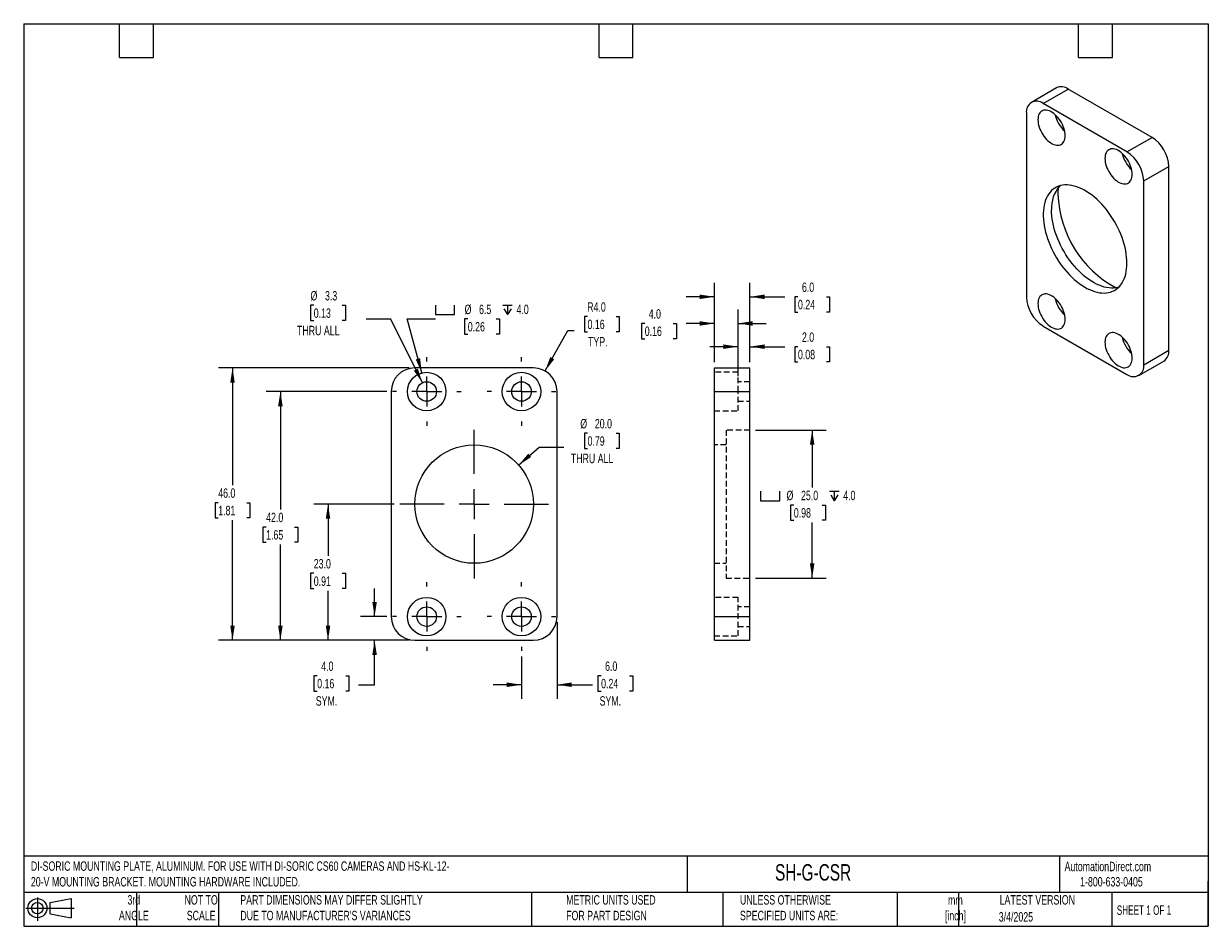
# Model space of a CAD drawing. Header units: millimetres. Extents: x 5 to 205, y 5 to 157.
import ezdxf

# ---------------------------------------------------------------- set-up
doc = ezdxf.new("R2010")
doc.units = ezdxf.units.MM
doc.header["$LTSCALE"] = 0.75
doc.linetypes.add('CENTERX2', pattern=[20.32, 12.7, -2.54, 2.54, -2.54])
doc.linetypes.add('HIDDEN', pattern=[1.905, 1.27, -0.635])
doc.layers.add('CENTER', color=40, linetype='CENTERX2')
doc.layers.add('DIMENSIONS', color=140, linetype='Continuous', lineweight=25)
doc.layers.add('TEXT', color=140, linetype='Continuous', lineweight=25)
doc.styles.add('SLDTEXTSTYLE0', font='TXT', dxfattribs={"width": 0.7})
doc.styles.add('SLDTEXTSTYLE1', font='TXT', dxfattribs={"width": 0.65})
doc.dimstyles.new('SLDDIMSTYLE0', dxfattribs={"dimtxt": 1.618506, "dimasz": 2.4765, "dimexe": 0, "dimexo": 0.0625, "dimgap": 0.404626, "dimtad": 0, "dimtih": 1, "dimtoh": 1, "dimrnd": 1e-09, "dimzin": 12, "dimdsep": 46, "dimtxsty": 'SLDTEXTSTYLE0', "dimsah": 1, "dimcen": 0, "dimadec": 0, "dimazin": 3, "dimtfac": 1, "dimtofl": 0, "dimtmove": 0, "dimatfit": 3, "dimfxl": 0, "dimfrac": 2, "dimtolj": 1, "dimtzin": 12, "dimarcsym": 0})
doc.dimstyles.new('SLDDIMSTYLE1', dxfattribs={"dimtxt": 1.618506, "dimasz": 2.4765, "dimexe": 0, "dimexo": 0.0625, "dimgap": 0.404626, "dimtad": 0, "dimtih": 1, "dimtoh": 1, "dimrnd": 1e-09, "dimzin": 4, "dimdsep": 46, "dimtxsty": 'SLDTEXTSTYLE0', "dimsah": 1, "dimcen": 0, "dimadec": 0, "dimazin": 1, "dimtfac": 1, "dimtofl": 0, "dimtmove": 0, "dimatfit": 3, "dimfxl": 0, "dimfrac": 2, "dimtolj": 1, "dimtzin": 12, "dimarcsym": 0})
doc.dimstyles.new('SLDDIMSTYLE2', dxfattribs={"dimtxt": 1.618506, "dimasz": 2.4765, "dimexe": 0, "dimexo": 0.0625, "dimgap": 0.404626, "dimtad": 0, "dimtih": 1, "dimtoh": 1, "dimrnd": 1e-09, "dimzin": 4, "dimdsep": 46, "dimtxsty": 'SLDTEXTSTYLE0', "dimsah": 1, "dimcen": 0.09, "dimadec": 0, "dimazin": 1, "dimtfac": 1, "dimtmove": 0, "dimatfit": 0, "dimfxl": 0, "dimfrac": 2, "dimtolj": 1, "dimtzin": 12, "dimarcsym": 0})
doc.dimstyles.new('SLDDIMSTYLE3', dxfattribs={"dimtxt": 1.618506, "dimasz": 2.4765, "dimexe": 0, "dimexo": 0.0625, "dimgap": 0.404626, "dimtad": 0, "dimtih": 1, "dimtoh": 1, "dimrnd": 1e-09, "dimzin": 4, "dimdsep": 46, "dimtxsty": 'SLDTEXTSTYLE0', "dimsah": 1, "dimcen": 0.09, "dimadec": 0, "dimazin": 1, "dimtfac": 1, "dimtofl": 0, "dimtmove": 0, "dimatfit": 3, "dimfxl": 0, "dimfrac": 2, "dimtolj": 1, "dimtzin": 12, "dimarcsym": 0})
doc.dimstyles.new('SLDDIMSTYLE4', dxfattribs={"dimtxt": 1.618506, "dimasz": 2.4765, "dimexe": 0, "dimexo": 0.0625, "dimgap": 0.404626, "dimtad": 0, "dimtih": 1, "dimtoh": 1, "dimrnd": 1e-09, "dimzin": 4, "dimdsep": 46, "dimtxsty": 'SLDTEXTSTYLE0', "dimsah": 1, "dimcen": 0, "dimadec": 0, "dimazin": 1, "dimtfac": 1, "dimtofl": 0, "dimtmove": 0, "dimatfit": 3, "dimfxl": 0, "dimfrac": 2, "dimtolj": 1, "dimtzin": 12, "dimarcsym": 0})

# ---------------------------------------------------------------- blocks, each defined once
blk = doc.blocks.new('Block11')
at = {"color": 7, "linetype": 'Continuous', "lineweight": 18}
for p, q in [((0, 2.16), (8.16, 2.16)), ((1.94, 3.98), (1.94, 0)), ((4.11, 3.13), (7.63, 3.77)), ((4.11, 1.2), (4.11, 3.13)), ((7.63, 3.77), (7.63, 0.55)), ((4.11, 1.2), (7.63, 0.55))]:
    blk.add_line(p, q, dxfattribs=at)
for radius in [1.61, 0.964]:
    blk.add_circle((1.94, 2.16), radius, dxfattribs=at)
blk = doc.blocks.new('Block12')
at = {"color": 7, "linetype": 'Continuous'}
blk.add_blockref('Block11', (0, 0), dxfattribs=at)
blk = doc.blocks.new('SW_SYMBOL_HOLE_SPOT')
at = {"layer": 'DIMENSIONS', "color": 0}
for p, q in [((0, 656.25), (0, 56.25)), ((0, 56.25), (1200, 56.25)), ((1200, 56.25), (1200, 656.25))]:
    blk.add_line(p, q, dxfattribs=at)
blk = doc.blocks.new('SW_SYMBOL_HOLE_DEPTH')
at = {"layer": 'DIMENSIONS', "color": 0}
for p, q in [((0, 656.25), (600, 656.25)), ((75, 416.25), (300, 56.25)), ((300, 656.25), (300, 56.25)), ((525, 416.25), (300, 56.25))]:
    blk.add_line(p, q, dxfattribs=at)
blk = doc.blocks.new('_D')
at = {"layer": 'DIMENSIONS'}
for p, q in [((71.98, 98.19), (69.53, 107.32)), ((69.53, 107.32), (74.29, 107.32)), ((79.75, 107.32), (79.21, 107.32)), ((79.21, 107.32), (79.21, 104.74)), ((84.56, 107.32), (85.11, 107.32)), ((85.11, 107.32), (85.11, 104.74)), ((79.21, 104.74), (79.75, 104.74)), ((85.11, 104.74), (84.56, 104.74))]:
    blk.add_line(p, q, dxfattribs=at)
blk.add_solid([(71.98, 98.19), (71.7, 100.68), (70.97, 100.48)], dxfattribs=at)
at = {"layer": 'DIMENSIONS', "xscale": 0.002688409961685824, "yscale": 0.002688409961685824, "zscale": 0.002688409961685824}
for name, p in [('SW_SYMBOL_HOLE_SPOT', (74.29, 107.89)), ('SW_SYMBOL_HOLE_DEPTH', (85.65, 107.89))]:
    blk.add_blockref(name, p, dxfattribs=at)
at = {"layer": 'DIMENSIONS', "char_height": 1.587, "attachment_point": 1, "style": 'SLDTEXTSTYLE0'}
for s, insert in [('%%c', (79.21, 109.72)), ('6.5', (81.65, 109.72)), ('4.0', (87.97, 109.72)), ('0.26', (79.75, 106.79))]:
    blk.add_mtext(s, dxfattribs=dict(at, insert=insert))
blk = doc.blocks.new('_D_1')
at = {"layer": 'DIMENSIONS'}
for p, q in [((53.74, 109.61), (53.2, 109.61)), ((53.2, 109.61), (53.2, 107.04)), ((58.55, 109.61), (59.09, 109.61)), ((59.09, 109.61), (59.09, 107.04)), ((53.2, 107.04), (53.74, 107.04)), ((59.09, 107.04), (58.55, 107.04)), ((66.74, 107.26), (62.57, 107.26)), ((72.08, 96.53), (66.74, 107.26))]:
    blk.add_line(p, q, dxfattribs=at)
blk.add_solid([(72.08, 96.53), (71.32, 98.92), (70.64, 98.58)], dxfattribs=at)
at = {"layer": 'DIMENSIONS', "char_height": 1.587, "attachment_point": 1, "style": 'SLDTEXTSTYLE0'}
for s, insert in [('%%c', (53.19, 112.02)), ('3.3', (55.64, 112.02)), ('0.13', (53.74, 109.09)), ('THRU ALL', (50.91, 106.15))]:
    blk.add_mtext(s, dxfattribs=dict(at, insert=insert))
blk = doc.blocks.new('_D_2')
at = {"layer": 'DIMENSIONS'}
for p, q in [((99.97, 107.71), (99.43, 107.71)), ((99.43, 107.71), (99.43, 105.14)), ((104.78, 107.71), (105.33, 107.71)), ((105.33, 107.71), (105.33, 105.14)), ((92.79, 98.53), (96.66, 105.36)), ((96.66, 105.36), (97.7, 105.36)), ((99.43, 105.14), (99.97, 105.14)), ((105.33, 105.14), (104.78, 105.14))]:
    blk.add_line(p, q, dxfattribs=at)
blk.add_solid([(92.79, 98.53), (94.34, 100.5), (93.68, 100.88)], dxfattribs=at)
at = {"layer": 'DIMENSIONS', "char_height": 1.587, "attachment_point": 1, "style": 'SLDTEXTSTYLE0'}
for s, insert in [('R4.0', (99.91, 110.12)), ('0.16', (99.97, 107.19)), ('TYP.', (100.05, 104.25))]:
    blk.add_mtext(s, dxfattribs=dict(at, insert=insert))
blk = doc.blocks.new('_D_3')
at = {"layer": 'DIMENSIONS'}
for p, q in [((64.01, 57.05), (64.01, 61.81)), ((66.07, 57.05), (61.63, 57.05)), ((69.86, 53.05), (61.63, 53.05)), ((64.01, 45.55), (64.01, 53.05)), ((54.32, 47.07), (53.78, 47.07)), ((53.78, 47.07), (53.78, 44.49)), ((59.13, 47.07), (59.68, 47.07)), ((59.68, 47.07), (59.68, 44.49)), ((53.78, 44.49), (54.32, 44.49)), ((59.68, 44.49), (59.13, 44.49)), ((61.31, 45.55), (64.01, 45.55))]:
    blk.add_line(p, q, dxfattribs=at)
for points in [[(64.01, 57.05), (64.39, 59.53), (63.63, 59.53)], [(64.01, 53.05), (63.63, 50.58), (64.39, 50.58)]]:
    blk.add_solid(points, dxfattribs=at)
at = {"layer": 'DIMENSIONS', "char_height": 1.587, "attachment_point": 1, "style": 'SLDTEXTSTYLE0'}
for s, insert in [('4.0', (55, 49.47)), ('0.16', (54.32, 46.54)), ('SYM.', (54.08, 43.61))]:
    blk.add_mtext(s, dxfattribs=dict(at, insert=insert))
blk = doc.blocks.new('_D_4')
at = {"layer": 'DIMENSIONS'}
for p, q in [((94.82, 56.1), (94.82, 43.17)), ((88.82, 50.31), (88.82, 43.17)), ((102.26, 47.07), (101.72, 47.07)), ((101.72, 47.07), (101.72, 44.49)), ((107.07, 47.07), (107.61, 47.07)), ((107.61, 47.07), (107.61, 44.49)), ((88.82, 45.55), (84.05, 45.55)), ((94.82, 45.55), (100.81, 45.55)), ((101.72, 44.49), (102.26, 44.49)), ((107.61, 44.49), (107.07, 44.49))]:
    blk.add_line(p, q, dxfattribs=at)
for points in [[(88.82, 45.55), (86.34, 45.93), (86.34, 45.17)], [(94.82, 45.55), (97.29, 45.17), (97.29, 45.93)]]:
    blk.add_solid(points, dxfattribs=at)
at = {"layer": 'DIMENSIONS', "char_height": 1.587, "attachment_point": 1, "style": 'SLDTEXTSTYLE0'}
for s, insert in [('6.0', (102.93, 49.47)), ('0.24', (102.26, 46.54)), ('SYM.', (102.01, 43.61))]:
    blk.add_mtext(s, dxfattribs=dict(at, insert=insert))
blk = doc.blocks.new('_D_5')
at = {"layer": 'DIMENSIONS'}
for p, q in [((67.32, 76.05), (53.77, 76.05)), ((56.15, 76.05), (56.15, 67.29)), ((53.74, 64.36), (53.2, 64.36)), ((53.2, 64.36), (53.2, 61.79)), ((58.55, 64.36), (59.09, 64.36)), ((59.09, 64.36), (59.09, 61.79)), ((53.2, 61.79), (53.74, 61.79)), ((56.15, 53.05), (56.15, 61.42)), ((59.09, 61.79), (58.55, 61.79)), ((69.86, 53.05), (53.77, 53.05))]:
    blk.add_line(p, q, dxfattribs=at)
for points in [[(56.15, 76.05), (55.77, 73.58), (56.53, 73.58)], [(56.15, 53.05), (56.53, 55.53), (55.77, 55.53)]]:
    blk.add_solid(points, dxfattribs=at)
at = {"layer": 'DIMENSIONS', "char_height": 1.587, "attachment_point": 1, "style": 'SLDTEXTSTYLE0'}
for s, insert in [('23.0', (53.74, 66.77)), ('0.91', (53.74, 63.83))]:
    blk.add_mtext(s, dxfattribs=dict(at, insert=insert))
blk = doc.blocks.new('_D_6')
at = {"layer": 'DIMENSIONS'}
for p, q in [((66.07, 95.05), (45.72, 95.05)), ((48.11, 95.05), (48.11, 75.11)), ((45.7, 72.18), (45.16, 72.18)), ((45.16, 72.18), (45.16, 69.61)), ((50.51, 72.18), (51.05, 72.18)), ((51.05, 72.18), (51.05, 69.61)), ((45.16, 69.61), (45.7, 69.61)), ((48.11, 53.05), (48.11, 69.25)), ((51.05, 69.61), (50.51, 69.61)), ((69.86, 53.05), (45.72, 53.05))]:
    blk.add_line(p, q, dxfattribs=at)
for points in [[(48.11, 95.05), (47.72, 92.58), (48.49, 92.58)], [(48.11, 53.05), (48.49, 55.53), (47.72, 55.53)]]:
    blk.add_solid(points, dxfattribs=at)
at = {"layer": 'DIMENSIONS', "char_height": 1.587, "attachment_point": 1, "style": 'SLDTEXTSTYLE0'}
for s, insert in [('42.0', (45.7, 74.59)), ('1.65', (45.7, 71.65))]:
    blk.add_mtext(s, dxfattribs=dict(at, insert=insert))
blk = doc.blocks.new('_D_7')
at = {"layer": 'DIMENSIONS'}
for p, q in [((69.86, 99.05), (37.64, 99.05)), ((40.02, 99.05), (40.02, 79.22)), ((37.61, 76.29), (37.07, 76.29)), ((37.07, 76.29), (37.07, 73.72)), ((42.42, 76.29), (42.97, 76.29)), ((42.97, 76.29), (42.97, 73.72)), ((37.07, 73.72), (37.61, 73.72)), ((40.02, 53.05), (40.02, 73.35)), ((42.97, 73.72), (42.42, 73.72)), ((69.86, 53.05), (37.64, 53.05))]:
    blk.add_line(p, q, dxfattribs=at)
for points in [[(40.02, 99.05), (39.64, 96.58), (40.4, 96.58)], [(40.02, 53.05), (40.4, 55.53), (39.64, 55.53)]]:
    blk.add_solid(points, dxfattribs=at)
at = {"layer": 'DIMENSIONS', "char_height": 1.587, "attachment_point": 1, "style": 'SLDTEXTSTYLE0'}
for s, insert in [('46.0', (37.61, 78.7)), ('1.81', (37.61, 75.76))]:
    blk.add_mtext(s, dxfattribs=dict(at, insert=insert))
blk = doc.blocks.new('_D_8')
at = {"layer": 'DIMENSIONS'}
for p, q in [((99.97, 88.02), (99.43, 88.02)), ((99.43, 88.02), (99.43, 85.44)), ((104.78, 88.02), (105.33, 88.02)), ((105.33, 88.02), (105.33, 85.44)), ((88.34, 82.64), (91.79, 85.67)), ((91.79, 85.67), (95.96, 85.67)), ((99.43, 85.44), (99.97, 85.44)), ((105.33, 85.44), (104.78, 85.44))]:
    blk.add_line(p, q, dxfattribs=at)
blk.add_solid([(88.34, 82.64), (90.45, 83.99), (89.95, 84.56)], dxfattribs=at)
at = {"layer": 'DIMENSIONS', "char_height": 1.587, "attachment_point": 1, "style": 'SLDTEXTSTYLE0'}
for s, insert in [('%%c', (98.75, 90.42)), ('20.0', (101.2, 90.42)), ('0.79', (99.97, 87.49)), ('THRU ALL', (97.15, 84.55))]:
    blk.add_mtext(s, dxfattribs=dict(at, insert=insert))
blk = doc.blocks.new('SW_CENTERMARKSYMBOL_0')
at = {"layer": 'CENTER', "color": 0}
for p, q in [((0, 5.08), (0, 5.79)), ((0, 0), (0, 2.54)), ((-5.08, 0), (-5.79, 0)), ((0, 0), (-2.54, 0)), ((0, 0), (0, -2.54)), ((0, 0), (2.54, 0)), ((5.08, 0), (5.79, 0)), ((0, -5.08), (0, -5.79))]:
    blk.add_line(p, q, dxfattribs=at)
blk = doc.blocks.new('SW_CENTERMARKSYMBOL_1')
at = {"layer": 'CENTER', "color": 0}
for p, q in [((0, 5.08), (0, 5.79)), ((0, 0), (0, 2.54)), ((-5.08, 0), (-5.79, 0)), ((0, 0), (-2.54, 0)), ((0, 0), (0, -2.54)), ((0, 0), (2.54, 0)), ((5.08, 0), (5.79, 0)), ((0, -5.08), (0, -5.79))]:
    blk.add_line(p, q, dxfattribs=at)
blk = doc.blocks.new('SW_CENTERMARKSYMBOL_2')
at = {"layer": 'CENTER', "color": 0}
for p, q in [((0, 5.08), (0, 12.54)), ((0, 0), (0, 2.54)), ((-5.08, 0), (-12.54, 0)), ((0, 0), (-2.54, 0)), ((0, 0), (0, -2.54)), ((0, 0), (2.54, 0)), ((5.08, 0), (12.54, 0)), ((0, -5.08), (0, -12.54))]:
    blk.add_line(p, q, dxfattribs=at)
blk = doc.blocks.new('SW_CENTERMARKSYMBOL_3')
at = {"layer": 'CENTER', "color": 0}
for p, q in [((0, 5.08), (0, 5.79)), ((0, 0), (0, 2.54)), ((-5.08, 0), (-5.79, 0)), ((0, 0), (-2.54, 0)), ((0, 0), (0, -2.54)), ((0, 0), (2.54, 0)), ((5.08, 0), (5.79, 0)), ((0, -5.08), (0, -5.79))]:
    blk.add_line(p, q, dxfattribs=at)
blk = doc.blocks.new('SW_CENTERMARKSYMBOL_4')
at = {"layer": 'CENTER', "color": 0}
for p, q in [((0, 5.08), (0, 5.79)), ((0, 0), (0, 2.54)), ((-5.08, 0), (-5.79, 0)), ((0, 0), (-2.54, 0)), ((0, 0), (0, -2.54)), ((0, 0), (2.54, 0)), ((5.08, 0), (5.79, 0)), ((0, -5.08), (0, -5.79))]:
    blk.add_line(p, q, dxfattribs=at)
blk = doc.blocks.new('_D_9')
at = {"layer": 'DIMENSIONS'}
for p, q in [((121.38, 100), (121.38, 108.93)), ((125.38, 97.65), (125.38, 108.93)), ((109.63, 106.55), (109.08, 106.55)), ((109.08, 106.55), (109.08, 103.98)), ((114.44, 106.55), (114.98, 106.55)), ((114.98, 106.55), (114.98, 103.98)), ((121.38, 106.55), (116.63, 106.55)), ((125.38, 106.55), (130.14, 106.55)), ((109.08, 103.98), (109.63, 103.98)), ((114.98, 103.98), (114.44, 103.98))]:
    blk.add_line(p, q, dxfattribs=at)
for points in [[(121.38, 106.55), (118.9, 106.93), (118.9, 106.17)], [(125.38, 106.55), (127.86, 106.17), (127.86, 106.93)]]:
    blk.add_solid(points, dxfattribs=at)
at = {"layer": 'DIMENSIONS', "char_height": 1.587, "attachment_point": 1, "style": 'SLDTEXTSTYLE0'}
for s, insert in [('4.0', (110.3, 108.96)), ('0.16', (109.63, 106.03))]:
    blk.add_mtext(s, dxfattribs=dict(at, insert=insert))
blk = doc.blocks.new('_D_10')
at = {"layer": 'DIMENSIONS'}
for p, q in [((125.38, 99.25), (125.38, 105.01)), ((127.38, 100), (127.38, 105.01)), ((125.38, 102.63), (120.62, 102.63)), ((127.38, 102.63), (133.31, 102.63)), ((135.5, 102.63), (134.96, 102.63)), ((134.96, 102.63), (134.96, 100.05)), ((140.31, 102.63), (140.85, 102.63)), ((140.85, 102.63), (140.85, 100.05)), ((134.96, 100.05), (135.5, 100.05)), ((140.85, 100.05), (140.31, 100.05))]:
    blk.add_line(p, q, dxfattribs=at)
for points in [[(125.38, 102.63), (122.9, 103.01), (122.9, 102.25)], [(127.38, 102.63), (129.86, 102.25), (129.86, 103.01)]]:
    blk.add_solid(points, dxfattribs=at)
at = {"layer": 'DIMENSIONS', "char_height": 1.587, "attachment_point": 1, "style": 'SLDTEXTSTYLE0'}
for s, insert in [('2.0', (136.17, 105.03)), ('0.08', (135.5, 102.1))]:
    blk.add_mtext(s, dxfattribs=dict(at, insert=insert))
blk = doc.blocks.new('_D_11')
at = {"layer": 'DIMENSIONS'}
for p, q in [((121.38, 100), (121.38, 113.43)), ((127.38, 100), (127.38, 113.43)), ((121.38, 111.05), (116.62, 111.05)), ((127.38, 111.05), (133.31, 111.05)), ((135.5, 111.05), (134.96, 111.05)), ((134.96, 111.05), (134.96, 108.48)), ((140.31, 111.05), (140.85, 111.05)), ((140.85, 111.05), (140.85, 108.48)), ((134.96, 108.48), (135.5, 108.48)), ((140.85, 108.48), (140.31, 108.48))]:
    blk.add_line(p, q, dxfattribs=at)
for points in [[(121.38, 111.05), (118.9, 111.43), (118.9, 110.67)], [(127.38, 111.05), (129.86, 110.67), (129.86, 111.43)]]:
    blk.add_solid(points, dxfattribs=at)
at = {"layer": 'DIMENSIONS', "char_height": 1.587, "attachment_point": 1, "style": 'SLDTEXTSTYLE0'}
for s, insert in [('6.0', (136.17, 113.46)), ('0.24', (135.5, 110.53))]:
    blk.add_mtext(s, dxfattribs=dict(at, insert=insert))
blk = doc.blocks.new('_D_12')
at = {"layer": 'DIMENSIONS'}
for p, q in [((128.33, 88.55), (140.28, 88.55)), ((137.9, 88.55), (137.9, 78.83)), ((134.8, 75.89), (134.25, 75.89)), ((134.25, 75.89), (134.25, 73.32)), ((139.61, 75.89), (140.15, 75.89)), ((140.15, 75.89), (140.15, 73.32)), ((134.25, 73.32), (134.8, 73.32)), ((137.9, 63.55), (137.9, 72.96)), ((140.15, 73.32), (139.61, 73.32)), ((128.33, 63.55), (140.28, 63.55))]:
    blk.add_line(p, q, dxfattribs=at)
for points in [[(137.9, 88.55), (137.52, 86.08), (138.28, 86.08)], [(137.9, 63.55), (138.28, 66.03), (137.52, 66.03)]]:
    blk.add_solid(points, dxfattribs=at)
at = {"layer": 'DIMENSIONS', "xscale": 0.002688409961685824, "yscale": 0.002688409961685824, "zscale": 0.002688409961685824}
for name, p in [('SW_SYMBOL_HOLE_SPOT', (129.2, 76.47)), ('SW_SYMBOL_HOLE_DEPTH', (140.83, 76.47))]:
    blk.add_blockref(name, p, dxfattribs=at)
at = {"layer": 'DIMENSIONS', "char_height": 1.587, "attachment_point": 1, "style": 'SLDTEXTSTYLE0'}
for s, insert in [('%%c', (133.57, 78.3)), ('25.0', (136.02, 78.3)), ('4.0', (143.14, 78.3)), ('0.98', (134.8, 75.37))]:
    blk.add_mtext(s, dxfattribs=dict(at, insert=insert))

msp = doc.modelspace()

# ---------------------------------------------------------------- linework, layer by layer
for p, q in [((179.149, 146.329), (174.906, 143.879)), ((176.906, 143.681), (181.148, 146.131)), ((195.29, 137.966), (181.148, 146.131)), ((174.077, 142.048), (174.077, 111.019)), ((191.048, 135.517), (176.906, 143.681)), ((191.048, 135.517), (195.29, 137.966)), ((193.876, 130.618), (198.119, 133.067)), ((198.119, 102.039), (198.119, 133.067)), ((193.876, 99.59), (193.876, 130.618)), ((176.906, 106.12), (191.048, 97.956)), ((193.876, 99.59), (198.119, 102.039)), ((193.048, 97.758), (197.29, 100.208)), ((90.817, 99.052), (70.817, 99.052)), ((121.379, 99.052), (127.379, 99.052)), ((121.379, 95.052), (121.379, 99.052)), ((127.379, 95.052), (127.379, 99.052)), ((66.817, 95.052), (66.817, 57.052)), ((94.817, 57.052), (94.817, 95.052)), ((121.379, 57.052), (121.379, 95.052)), ((121.379, 95.052), (127.379, 95.052)), ((127.379, 57.052), (127.379, 95.052)), ((121.379, 53.052), (121.379, 57.052)), ((121.379, 57.052), (127.379, 57.052)), ((127.379, 53.052), (127.379, 57.052)), ((70.817, 53.052), (90.817, 53.052)), ((121.379, 53.052), (127.379, 53.052))]:
    msp.add_line(p, q)
at = {"color": 7, "linetype": 'HIDDEN', "lineweight": 18}
for p, q in [((125.379, 98.302), (121.379, 98.302)), ((125.379, 95.052), (125.379, 98.302)), ((127.379, 96.702), (125.379, 96.702)), ((121.379, 95.052), (127.379, 95.052)), ((125.379, 91.802), (125.379, 95.052)), ((125.379, 93.402), (127.379, 93.402)), ((121.379, 91.802), (125.379, 91.802)), ((123.379, 88.552), (123.379, 63.552)), ((127.379, 88.552), (123.379, 88.552)), ((123.379, 86.052), (121.379, 86.052)), ((121.379, 66.052), (123.379, 66.052)), ((123.379, 63.552), (127.379, 63.552)), ((125.379, 60.302), (121.379, 60.302)), ((125.379, 53.802), (125.379, 60.302)), ((127.379, 58.702), (125.379, 58.702)), ((121.379, 57.052), (127.379, 57.052)), ((125.379, 55.402), (127.379, 55.402)), ((121.379, 53.802), (125.379, 53.802))]:
    msp.add_line(p, q, dxfattribs=at)
at = {"flags": 128}
for points in [[(176.022, 140.925), (176.035, 140.631), (176.076, 140.324), (176.142, 140.009), (176.234, 139.689), (176.351, 139.367), (176.49, 139.049), (176.652, 138.737), (176.832, 138.435), (177.03, 138.147), (177.243, 137.876), (177.469, 137.625), (177.705, 137.397), (177.948, 137.195), (178.195, 137.021), (178.444, 136.877), (178.692, 136.765), (178.935, 136.687), (179.171, 136.642), (179.396, 136.633), (179.61, 136.658), (179.808, 136.717), (179.988, 136.811), (180.149, 136.937), (180.289, 137.094), (180.406, 137.28), (180.498, 137.494), (180.564, 137.733), (180.605, 137.993), (180.618, 138.272), (180.605, 138.567), (180.564, 138.874), (180.498, 139.189), (180.406, 139.509), (180.289, 139.83), (180.149, 140.149), (179.988, 140.461), (179.808, 140.762), (179.61, 141.051), (179.396, 141.322), (179.171, 141.573), (178.935, 141.801), (178.692, 142.003), (178.444, 142.177), (178.195, 142.32), (177.948, 142.432), (177.705, 142.511), (177.469, 142.555), (177.243, 142.565), (177.03, 142.54), (176.832, 142.48), (176.652, 142.387), (176.49, 142.261), (176.351, 142.104), (176.234, 141.917), (176.142, 141.703), (176.076, 141.465), (176.035, 141.205), (176.022, 140.925)], [(191.932, 131.741), (191.918, 132.036), (191.878, 132.342), (191.811, 132.658), (191.719, 132.978), (191.603, 133.299), (191.463, 133.617), (191.302, 133.929), (191.121, 134.231), (190.923, 134.519), (190.71, 134.791), (190.484, 135.042), (190.248, 135.27), (190.005, 135.472), (189.758, 135.646), (189.509, 135.789), (189.262, 135.901), (189.019, 135.979), (188.783, 136.024), (188.557, 136.034), (188.344, 136.008), (188.146, 135.949), (187.965, 135.856), (187.804, 135.73), (187.664, 135.572), (187.548, 135.386), (187.456, 135.172), (187.389, 134.934), (187.349, 134.673), (187.336, 134.394), (187.349, 134.099), (187.389, 133.793), (187.456, 133.477), (187.548, 133.157), (187.664, 132.836), (187.804, 132.518), (187.965, 132.206), (188.146, 131.904), (188.344, 131.616), (188.557, 131.344), (188.783, 131.093), (189.019, 130.865), (189.262, 130.663), (189.509, 130.489), (189.758, 130.346), (190.005, 130.234), (190.248, 130.156), (190.484, 130.111), (190.71, 130.101), (190.923, 130.127), (191.121, 130.186), (191.302, 130.279), (191.463, 130.405), (191.603, 130.563), (191.719, 130.749), (191.811, 130.963), (191.878, 131.201), (191.918, 131.462), (191.932, 131.741)], [(191.048, 116.737), (191.035, 117.242), (190.995, 117.761), (190.93, 118.291), (190.838, 118.83), (190.721, 119.377), (190.579, 119.93), (190.413, 120.485), (190.222, 121.042), (190.009, 121.598), (189.772, 122.151), (189.515, 122.699), (189.236, 123.24), (188.938, 123.772), (188.622, 124.293), (188.288, 124.801), (187.939, 125.295), (187.574, 125.772), (187.197, 126.23), (186.807, 126.668), (186.406, 127.084), (185.997, 127.478), (185.58, 127.846), (185.157, 128.188), (184.73, 128.503), (184.3, 128.789), (183.869, 129.046), (183.438, 129.271), (183.009, 129.466), (182.584, 129.628), (182.164, 129.758), (181.751, 129.854), (181.346, 129.917), (180.95, 129.946), (180.566, 129.941), (180.195, 129.902), (179.838, 129.829), (179.496, 129.722), (179.171, 129.583), (178.864, 129.411), (178.575, 129.207), (178.307, 128.972), (178.06, 128.706), (177.835, 128.411), (177.633, 128.088), (177.454, 127.738), (177.3, 127.362), (177.17, 126.961), (177.066, 126.538), (176.988, 126.094), (176.935, 125.63), (176.909, 125.148), (176.909, 124.65), (176.935, 124.138), (176.988, 123.613), (177.066, 123.078), (177.17, 122.535), (177.3, 121.985), (177.454, 121.431), (177.633, 120.874), (177.835, 120.318), (178.06, 119.763), (178.307, 119.212), (178.575, 118.667), (178.864, 118.13), (179.171, 117.603), (179.496, 117.089), (179.838, 116.588), (180.195, 116.102), (180.566, 115.635), (180.95, 115.186), (181.346, 114.759), (181.751, 114.354), (182.164, 113.973), (182.584, 113.617), (183.009, 113.289), (183.438, 112.988), (183.869, 112.717), (184.3, 112.475), (184.73, 112.265), (185.157, 112.086), (185.58, 111.94), (185.997, 111.828), (186.406, 111.748), (186.807, 111.702), (187.197, 111.69), (187.574, 111.712), (187.939, 111.768), (188.288, 111.858), (188.622, 111.981), (188.938, 112.137), (189.236, 112.325), (189.515, 112.545), (189.772, 112.795), (190.009, 113.076), (190.222, 113.385), (190.413, 113.722), (190.579, 114.085), (190.721, 114.473), (190.838, 114.885), (190.93, 115.319), (190.995, 115.773), (191.035, 116.247), (191.048, 116.737)], [(189.633, 112.654), (189.53, 112.625), (189.173, 112.553), (188.801, 112.514), (188.417, 112.508), (188.022, 112.537), (187.617, 112.6), (187.204, 112.696), (186.784, 112.826), (186.358, 112.988), (185.93, 113.183), (185.499, 113.409), (185.068, 113.665), (184.638, 113.951), (184.21, 114.266), (183.787, 114.608), (183.371, 114.977), (182.961, 115.37), (182.561, 115.786), (182.171, 116.224), (181.793, 116.683), (181.429, 117.159), (181.079, 117.653), (180.746, 118.161), (180.429, 118.682), (180.131, 119.214), (179.853, 119.755), (179.595, 120.303), (179.359, 120.856), (179.145, 121.412), (178.955, 121.969), (178.788, 122.525), (178.646, 123.077), (178.529, 123.624), (178.438, 124.163), (178.372, 124.693), (178.333, 125.212), (178.32, 125.717)], [(180.618, 107.244), (180.605, 107.538), (180.564, 107.845), (180.498, 108.16), (180.406, 108.48), (180.289, 108.802), (180.149, 109.12), (179.988, 109.432), (179.808, 109.734), (179.61, 110.022), (179.396, 110.293), (179.171, 110.544), (178.935, 110.772), (178.692, 110.974), (178.444, 111.148), (178.195, 111.292), (177.948, 111.404), (177.705, 111.482), (177.469, 111.527), (177.243, 111.536), (177.03, 111.511), (176.832, 111.452), (176.652, 111.358), (176.49, 111.232), (176.351, 111.075), (176.234, 110.889), (176.142, 110.675), (176.076, 110.436), (176.035, 110.176), (176.022, 109.897), (176.035, 109.602), (176.076, 109.295), (176.142, 108.98), (176.234, 108.66), (176.351, 108.339), (176.49, 108.02), (176.652, 107.708), (176.832, 107.406), (177.03, 107.118), (177.243, 106.847), (177.469, 106.596), (177.705, 106.368), (177.948, 106.166), (178.195, 105.992), (178.444, 105.849), (178.692, 105.737), (178.935, 105.658), (179.171, 105.614), (179.396, 105.604), (179.61, 105.629), (179.808, 105.689), (179.988, 105.782), (180.149, 105.908), (180.289, 106.065), (180.406, 106.252), (180.498, 106.466), (180.564, 106.704), (180.605, 106.964), (180.618, 107.244)], [(187.336, 103.366), (187.349, 103.071), (187.389, 102.764), (187.456, 102.449), (187.548, 102.129), (187.664, 101.808), (187.804, 101.489), (187.965, 101.177), (188.146, 100.875), (188.344, 100.587), (188.557, 100.316), (188.783, 100.065), (189.019, 99.837), (189.262, 99.635), (189.509, 99.461), (189.758, 99.317), (190.005, 99.206), (190.248, 99.127), (190.484, 99.083), (190.71, 99.073), (190.923, 99.098), (191.121, 99.157), (191.302, 99.251), (191.463, 99.377), (191.603, 99.534), (191.719, 99.721), (191.811, 99.934), (191.878, 100.173), (191.918, 100.433), (191.932, 100.712), (191.918, 101.007), (191.878, 101.314), (191.811, 101.629), (191.719, 101.949), (191.603, 102.27), (191.463, 102.589), (191.302, 102.901), (191.121, 103.203), (190.923, 103.491), (190.71, 103.762), (190.484, 104.013), (190.248, 104.241), (190.005, 104.443), (189.758, 104.617), (189.509, 104.761), (189.262, 104.872), (189.019, 104.951), (188.783, 104.995), (188.557, 105.005), (188.344, 104.98), (188.146, 104.92), (187.965, 104.827), (187.804, 104.701), (187.664, 104.544), (187.548, 104.357), (187.456, 104.144), (187.389, 103.905), (187.349, 103.645), (187.336, 103.366)]]:
    msp.add_lwpolyline(points, dxfattribs=at)
for centre, radius in [((72.817, 95.052), 3.25), ((88.817, 95.052), 3.25), ((72.817, 95.052), 1.65), ((88.817, 95.052), 1.65), ((80.817, 76.052), 10), ((72.817, 57.052), 3.25), ((88.817, 57.052), 3.25), ((72.817, 57.052), 1.65), ((88.817, 57.052), 1.65)]:
    msp.add_circle(centre, radius)
for centre, radius, start, end in [((179.977, 144.495), 2.012, 54.38242, 114.30712), ((175.802, 142.328), 1.747, 50.79671, 189.21404), ((184.125, 142.95), 5.317, 192.47152, 227.5231), ((191.978, 132.788), 6.147, 2.60548, 57.39452), ((195.439, 136.419), 5.317, 192.47152, 227.5231), ((187.735, 130.339), 6.147, 2.60548, 57.39452), ((183.759, 126.12), 5.454, 137.55437, 184.22891), ((190.045, 128.394), 10.664, 174.17879, 180.12459), ((198.173, 129.086), 18.806, 182.17942, 241.50908), ((180.218, 111.299), 6.147, 182.60548, 237.39452), ((184.125, 111.922), 5.317, 192.47152, 227.5231), ((195.439, 105.39), 5.317, 192.47152, 227.5231), ((196.14, 101.831), 1.99, 305.32453, 5.98765), ((70.817, 95.052), 4, 90, 180), ((90.817, 95.052), 4, 0, 90), ((192.152, 99.31), 1.747, 230.79671, 9.21404), ((70.817, 57.052), 4, 180, 270), ((90.817, 57.052), 4, 270, 0)]:
    msp.add_arc(centre, radius, start, end)
at = {"layer": 'TEXT'}
for p, q in [((4.762, 157.162), (204.787, 157.162)), ((4.762, 157.162), (4.762, 4.762)), ((20.955, 151.447), (20.955, 157.162)), ((26.67, 151.447), (26.67, 157.162)), ((101.918, 151.447), (101.918, 157.162)), ((107.632, 151.447), (107.632, 157.162)), ((182.88, 151.447), (182.88, 157.162)), ((188.595, 151.447), (188.595, 157.162)), ((204.787, 157.162), (204.787, 4.762)), ((20.955, 151.447), (26.67, 151.447)), ((101.918, 151.447), (107.632, 151.447)), ((182.88, 151.447), (188.595, 151.447)), ((204.787, 16.595), (4.762, 16.595)), ((116.819, 16.595), (116.819, 10.477)), ((179.682, 16.595), (179.682, 10.477)), ((204.787, 4.762), (204.787, 12.383)), ((204.787, 10.477), (4.762, 10.477)), ((23.812, 10.477), (23.812, 4.762)), ((37.659, 10.477), (37.659, 4.762)), ((90.485, 10.477), (90.485, 4.762)), ((122.835, 10.477), (122.835, 4.762)), ((152.268, 10.477), (152.268, 4.762)), ((162.609, 10.477), (162.609, 4.762)), ((188.512, 10.477), (188.512, 4.762)), ((4.762, 4.762), (204.787, 4.762))]:
    msp.add_line(p, q, dxfattribs=at)

# ---------------------------------------------------------------- block references
at = {"layer": 'CENTER'}
for name, p in [('SW_CENTERMARKSYMBOL_0', (72.817, 95.052)), ('SW_CENTERMARKSYMBOL_1', (88.817, 95.052)), ('SW_CENTERMARKSYMBOL_2', (80.817, 76.052)), ('SW_CENTERMARKSYMBOL_4', (72.817, 57.052)), ('SW_CENTERMARKSYMBOL_3', (88.817, 57.052))]:
    msp.add_blockref(name, p, dxfattribs=at)
at = {"layer": 'TEXT'}
msp.add_blockref('Block12', (5.128, 5.665), dxfattribs=at)

# ---------------------------------------------------------------- texts
at = {"color": 179, "linetype": 'Continuous', "lineweight": 18, "char_height": 1.5875, "attachment_point": 1, "style": 'SLDTEXTSTYLE0'}
for s, insert in [('AutomationDirect.com', (180.521, 15.657)), ('1-800-633-0405', (183.144, 13.078))]:
    msp.add_mtext(s, dxfattribs=dict(at, insert=insert))
at = {"layer": 'TEXT'}
for s, insert, char_height, attachment_point, style in [('DI-SORIC MOUNTING PLATE, ALUMINUM. FOR USE WITH DI-SORIC CS60 CAMERAS AND HS-KL-12-^J20-V MOUNTING BRACKET. MOUNTING HARDWARE INCLUDED.', (5.974, 15.722), 1.5875, 1, 'SLDTEXTSTYLE0'), ('SH-G-CSR', (131.626, 15.257), 2.7781, 1, 'SLDTEXTSTYLE0'), ('3rd^JANGLE', (23.361, 10.023), 1.5875, 2, 'SLDTEXTSTYLE0'), ('NOT TO^JSCALE', (34.728, 10.023), 1.5875, 2, 'SLDTEXTSTYLE0'), ("PART DIMENSIONS MAY DIFFER SLIGHTLY ^JDUE TO MANUFACTURER'S VARIANCES", (41.339, 10.023), 1.5875, 1, 'SLDTEXTSTYLE0'), ('METRIC UNITS USED ^JFOR PART DESIGN', (96.359, 10.023), 1.5875, 1, 'SLDTEXTSTYLE0'), ('UNLESS OTHERWISE ^JSPECIFIED UNITS ARE:', (125.706, 10.023), 1.5875, 1, 'SLDTEXTSTYLE0'), ('LATEST VERSION', (175.914, 10.023), 1.5875, 2, 'SLDTEXTSTYLE0'), ('mm^J[inch]', (162.087, 9.997), 1.5875, 2, 'SLDTEXTSTYLE0'), ('SHEET 1 OF 1', (189.331, 8.289), 1.5875, 1, 'SLDTEXTSTYLE1'), ('3/4/2025', (172.304, 7.153), 1.5875, 2, 'SLDTEXTSTYLE0')]:
    msp.add_mtext(s, dxfattribs=dict(at, insert=insert, char_height=char_height, attachment_point=attachment_point, style=style))

# ---------------------------------------------------------------- dimensions: what is measured, and where the dimension line sits
at = {"layer": 'DIMENSIONS'}
for p1, p2, text, dimstyle, picture, middle in [((73.553, 93.575), (72.082, 96.529), '<>\\PTHRU ALL', 'SLDDIMSTYLE0', '_D_1', (56.147, 108.101)), ((73.658, 91.913), (71.976, 98.191), '{\\fGDT;v}<>{\\fGDT;x}4.0', 'SLDDIMSTYLE0', '_D', (82.861, 107.316)), ((73.296, 69.462), (88.339, 82.642), '<>\\PTHRU ALL', 'SLDDIMSTYLE4', '_D_8', (102.38, 86.502))]:
    dim = msp.add_diameter_dim_2p(p1=p1, p2=p2, text=text, dimstyle=dimstyle, dxfattribs=at)
    dim.commit()
    dim.dimension.update_dxf_attribs({"geometry": picture, "text_midpoint": middle, "dimtype": 163})
for base, p1, p2, angle, dimstyle, picture, middle in [((127.379, 111.052), (121.379, 99.052), (127.379, 99.052), 0, 'SLDDIMSTYLE2', '_D_11', (137.903, 111.052)), ((125.379, 106.552), (121.379, 99.052), (125.379, 96.702), 0, 'SLDDIMSTYLE2', '_D_9', (112.031, 106.552)), ((40.019, 99.052), (70.817, 53.052), (70.817, 99.052), 90, 'SLDDIMSTYLE3', '_D_7', (40.019, 76.289)), ((48.105, 95.052), (70.817, 53.052), (67.027, 95.052), 90, 'SLDDIMSTYLE3', '_D_6', (48.105, 72.18)), ((56.147, 76.052), (70.817, 53.052), (68.277, 76.052), 90, 'SLDDIMSTYLE3', '_D_5', (56.147, 64.359))]:
    dim = msp.add_linear_dim(base=base, p1=p1, p2=p2, angle=angle, dimstyle=dimstyle, dxfattribs=at)
    dim.commit()
    dim.dimension.update_dxf_attribs({"geometry": picture, "text_midpoint": middle, "dimtype": 160})
dim = msp.add_radius_dim(center=(90.817, 95.052), mpoint=(92.789, 98.533), text='<>\\PTYP.', dimstyle='SLDDIMSTYLE1', dxfattribs=at)
dim.commit()
dim.dimension.update_dxf_attribs({"geometry": '_D_2', "text_midpoint": (102.38, 106.2), "dimtype": 164})
dim = msp.add_linear_dim(base=(127.379, 102.626), p1=(125.379, 98.302), p2=(127.379, 99.052), dimstyle='SLDDIMSTYLE2', dxfattribs=at)
dim.commit()
dim.dimension.update_dxf_attribs({"geometry": '_D_10', "text_midpoint": (137.903, 102.626), "dimtype": 160})
for base, p1, p2, angle, text, dimstyle, picture, middle in [((137.903, 63.552), (127.379, 88.552), (127.379, 63.552), 90, '{\\fGDT;v}%%c<>{\\fGDT;x}4.0', 'SLDDIMSTYLE3', '_D_12', (137.903, 75.892)), ((64.008, 53.052), (67.027, 57.052), (70.817, 53.052), 90, '<>\\PSYM.', 'SLDDIMSTYLE2', '_D_3', (64.008, 45.552)), ((94.817, 45.552), (88.817, 51.262), (94.817, 57.052), 0, '<>\\PSYM.', 'SLDDIMSTYLE2', '_D_4', (104.666, 45.552))]:
    dim = msp.add_linear_dim(base=base, p1=p1, p2=p2, angle=angle, text=text, dimstyle=dimstyle, dxfattribs=at)
    dim.commit()
    dim.dimension.update_dxf_attribs({"geometry": picture, "text_midpoint": middle, "dimtype": 160})

doc.saveas('drawing.dxf')
